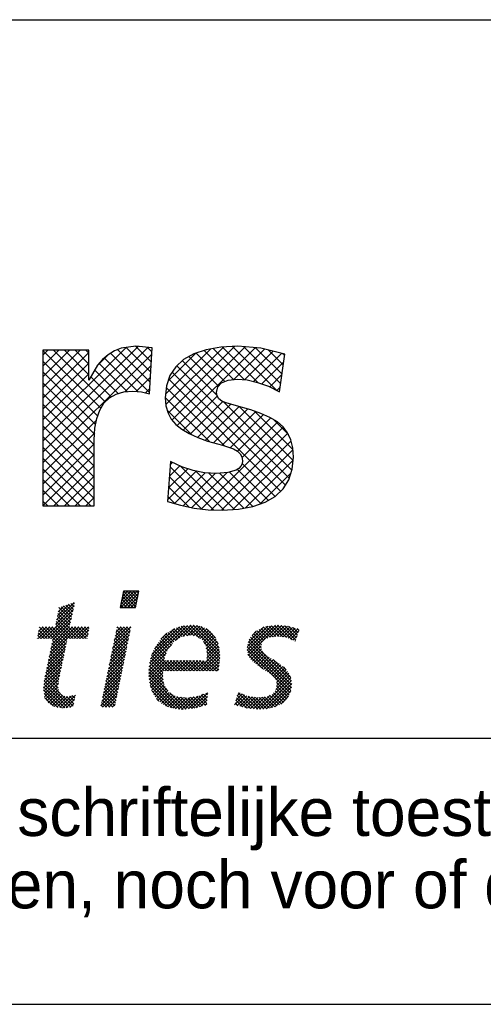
# Model space of a CAD drawing. Extents: x 0 to 118900, y 0 to 84100.
# Tile 18 of 24: x 105895 to 107636, y 0 to 3700. Entities that reach past the tile are written whole.
import ezdxf

# ---------------------------------------------------------------- set-up
doc = ezdxf.new("R2010")
doc.units = 0
doc.header["$LTSCALE"] = 100
doc.layers.get('0').update_dxf_attribs({"linetype": 'CONTINUOUS'})
for name, color, linetype in [('00KAD025', 2, 'CONTINUOUS'), ('00KAD070', 5, 'CONTINUOUS'), ('7', 7, 'CONTINUOUS'), ('BL$2----', 7, 'CONTINUOUS'), ('BL$4----', 7, 'CONTINUOUS')]:
    doc.layers.add(name, color=color, linetype=linetype)
doc.styles.add('BURO-018', font='BUROFONT.shx', dxfattribs={"height": 180})
doc.styles.add('BURO-025', font='BUROFONT.shx', dxfattribs={"height": 250})
doc.styles.add('BURO-035', font='BUROFONT.shx', dxfattribs={"height": 350})
doc.styles.add('BURO-050', font='BUROFONT.shx', dxfattribs={"height": 500})

# ---------------------------------------------------------------- blocks, each defined once
blk = doc.blocks.new('A0-HOR')
at = {"layer": '00KAD025', "linetype": 'CONTINUOUS'}
blk.add_line((0, 0), (1189, 0), dxfattribs=at)
at = {"layer": '00KAD070', "linetype": 'CONTINUOUS'}
blk.add_line((10, 10), (1179, 10), dxfattribs=at)
blk = doc.blocks.new('*X2')
at = {"color": 0}
for p, q in [((71.64, -45.1), (73.47, -43.27)), ((71.66, -45.53), (73.92, -43.27)), ((71.76, -44.54), (73.02, -43.27)), ((71.87, -43.98), (72.57, -43.27)), ((71.98, -43.41), (72.12, -43.27)), ((73.79, -45.05), (72.01, -43.27)), ((72.11, -45.53), (74.09, -43.55)), ((73.86, -44.68), (72.46, -43.27)), ((73.94, -44.3), (72.91, -43.27)), ((74.01, -43.93), (73.36, -43.27)), ((74.09, -43.56), (73.81, -43.27)), ((62.76, -47.25), (65.17, -44.84)), ((65.25, -45.04), (65.08, -44.87)), ((72.47, -45.53), (71.71, -44.77)), ((72.92, -45.53), (71.78, -44.39)), ((73.37, -45.53), (71.86, -44.02)), ((73.71, -45.42), (71.94, -43.65)), ((72.56, -45.53), (73.98, -44.11)), ((73.01, -45.53), (73.86, -44.68)), ((61.1, -49.8), (65.07, -45.84)), ((62.64, -47.82), (65.2, -45.26)), ((62.87, -46.69), (64.5, -45.06)), ((64.59, -47.98), (62.95, -46.33)), ((62.99, -46.12), (63.83, -45.28)), ((64.67, -47.61), (63.02, -45.96)), ((64.76, -47.24), (63.1, -45.59)), ((63.11, -45.55), (63.17, -45.49)), ((64.84, -46.88), (63.38, -45.42)), ((64.92, -46.51), (63.72, -45.31)), ((65, -46.14), (64.06, -45.2)), ((65.08, -45.78), (64.4, -45.09)), ((65.17, -45.41), (64.74, -44.98)), ((71.58, -45.53), (71.56, -45.52)), ((72.03, -45.53), (71.63, -45.14)), ((73.45, -45.53), (73.75, -45.24)), ((61.55, -49.8), (64.94, -46.41)), ((62, -49.8), (64.81, -46.99)), ((62.2, -50.05), (64.68, -47.57)), ((65.07, -49.8), (62.72, -47.45)), ((65.52, -49.8), (62.79, -47.08)), ((65.97, -49.8), (62.87, -46.71)), ((60.15, -49.41), (61.36, -48.2)), ((60.21, -49.8), (61.81, -48.2)), ((61.03, -49.8), (60.23, -49.01)), ((60.27, -48.84), (60.91, -48.2)), ((61.48, -49.8), (60.31, -48.64)), ((60.38, -48.28), (60.46, -48.2)), ((61.93, -49.8), (60.39, -48.26)), ((60.65, -49.8), (62.26, -48.2)), ((63.93, -51.36), (60.77, -48.2)), ((64.01, -50.99), (61.22, -48.2)), ((64.09, -50.62), (61.67, -48.2)), ((61.74, -52.31), (65.85, -48.2)), ((61.85, -51.75), (65.4, -48.2)), ((61.97, -51.18), (64.95, -48.2)), ((62.09, -50.62), (64.55, -48.15)), ((64.17, -50.25), (62.12, -48.2)), ((64.25, -49.88), (62.56, -48.19)), ((64.62, -49.8), (62.64, -47.82)), ((64.7, -49.8), (66.3, -48.2)), ((66.42, -49.8), (64.82, -48.2)), ((65.14, -49.8), (66.75, -48.2)), ((66.87, -49.8), (65.26, -48.2)), ((65.59, -49.8), (67.19, -48.2)), ((67.04, -49.53), (65.71, -48.2)), ((66.04, -49.8), (67.22, -48.62)), ((67.11, -49.15), (66.16, -48.2)), ((67.19, -48.78), (66.61, -48.2)), ((67.27, -48.41), (67.06, -48.2)), ((70.51, -51.17), (72.94, -48.74)), ((70.63, -50.61), (73.03, -48.2)), ((70.74, -50.04), (72.58, -48.2)), ((70.86, -49.48), (72.13, -48.2)), ((72.57, -50.57), (70.97, -48.96)), ((70.98, -48.91), (71.68, -48.2)), ((72.65, -50.2), (71.04, -48.59)), ((71.09, -48.34), (71.24, -48.2)), ((72.72, -49.82), (71.12, -48.22)), ((72.8, -49.45), (71.55, -48.2)), ((72.88, -49.08), (72, -48.2)), ((72.95, -48.7), (72.45, -48.2)), ((73.03, -48.33), (72.9, -48.2)), ((75.62, -53.24), (80.87, -48)), ((75.77, -52.64), (80.37, -48.05)), ((75.95, -52.02), (79.78, -48.18)), ((76.29, -51.22), (79.09, -48.43)), ((79.26, -50.07), (78.16, -48.97)), ((79.53, -49.89), (78.44, -48.8)), ((79.79, -49.71), (78.71, -48.63)), ((80.09, -49.55), (79, -48.46)), ((79.21, -50.11), (81.37, -47.95)), ((80.46, -49.48), (79.33, -48.35)), ((80.84, -49.41), (79.66, -48.23)), ((81.24, -49.36), (79.99, -48.11)), ((80.24, -49.53), (81.78, -47.98)), ((81.78, -49.45), (80.38, -48.05)), ((82.54, -49.76), (80.78, -48.01)), ((80.8, -49.42), (82.2, -48.02)), ((85.34, -52.11), (81.19, -47.97)), ((81.29, -49.37), (82.56, -48.11)), ((85.3, -51.62), (81.65, -47.97)), ((81.68, -49.43), (82.91, -48.21)), ((82.06, -49.5), (83.23, -48.33)), ((85.23, -51.1), (82.14, -48.01)), ((82.37, -49.64), (83.53, -48.48)), ((82.63, -49.83), (83.82, -48.64)), ((85.09, -50.52), (82.73, -48.16)), ((82.9, -50.01), (84.05, -48.86)), ((84.76, -49.73), (83.47, -48.45)), ((89.12, -51.42), (92.5, -48.04)), ((89.15, -50.94), (91.98, -48.11)), ((89.2, -51.79), (93.02, -47.97)), ((89.27, -50.37), (91.42, -48.22)), ((89.28, -52.16), (93.47, -47.97)), ((89.79, -49.41), (90.43, -48.77)), ((91.41, -50.1), (90.2, -48.89)), ((91.63, -49.88), (90.49, -48.73)), ((91.96, -49.75), (90.78, -48.57)), ((92.28, -49.62), (91.07, -48.41)), ((92.67, -49.57), (91.36, -48.25)), ((93.08, -49.53), (91.7, -48.15)), ((93.53, -49.52), (92.1, -48.1)), ((92.26, -49.63), (93.87, -48.01)), ((94.05, -49.6), (92.5, -48.04)), ((92.78, -49.56), (94.28, -48.05)), ((94.58, -49.68), (92.89, -47.99)), ((93.28, -49.51), (94.69, -48.09)), ((95.35, -50), (93.31, -47.96)), ((93.69, -49.55), (95.05, -48.18)), ((95.84, -50.04), (93.81, -48.01)), ((94.08, -49.6), (95.41, -48.28)), ((95.96, -49.71), (94.31, -48.06)), ((94.47, -49.66), (95.76, -48.37)), ((94.81, -49.77), (96.11, -48.47)), ((96.07, -49.37), (94.82, -48.12)), ((95.13, -49.91), (96.28, -48.75)), ((96.18, -49.04), (95.43, -48.28)), ((96.3, -48.7), (96.04, -48.45)), ((60.13, -49.8), (60.08, -49.75)), ((60.58, -49.8), (60.16, -49.38)), ((61.62, -52.88), (64.15, -50.35)), ((63.86, -51.73), (62.2, -50.07)), ((66.49, -49.8), (67.11, -49.19)), ((66.94, -49.8), (66.99, -49.75)), ((70.28, -52.3), (72.72, -49.87)), ((70.4, -51.74), (72.83, -49.3)), ((72.34, -51.69), (70.74, -50.08)), ((72.42, -51.32), (70.81, -49.71)), ((72.5, -50.94), (70.89, -49.34)), ((78.04, -51.55), (76.84, -50.35)), ((78.2, -51.26), (77.02, -50.08)), ((77.18, -49.89), (77.99, -49.08)), ((78.4, -51.01), (77.23, -49.84)), ((78.59, -50.75), (77.45, -49.61)), ((78.79, -50.5), (77.67, -49.38)), ((78.99, -50.26), (77.89, -49.16)), ((83.08, -50.28), (84.29, -49.07)), ((85.33, -52.55), (83.11, -50.33)), ((83.24, -50.57), (84.48, -49.33)), ((83.39, -50.86), (84.66, -49.59)), ((83.47, -51.24), (84.82, -49.88)), ((83.53, -51.63), (84.96, -50.19)), ((95.27, -56.21), (89.3, -50.24)), ((95.25, -55.73), (89.4, -49.89)), ((91.07, -51.11), (89.6, -49.64)), ((91.09, -50.68), (89.8, -49.39)), ((91.18, -50.32), (90, -49.14)), ((95.44, -50.04), (96.05, -49.43)), ((95.76, -50.17), (95.82, -50.11)), ((61.39, -54.01), (63.91, -51.49)), ((61.5, -53.44), (64.03, -50.92)), ((63.54, -53.22), (61.89, -51.56)), ((63.62, -52.85), (61.97, -51.19)), ((63.7, -52.47), (62.04, -50.82)), ((63.78, -52.1), (62.12, -50.45)), ((69.93, -54), (72.37, -51.56)), ((70.05, -53.43), (72.49, -50.99)), ((70.16, -52.87), (72.6, -50.43)), ((72.04, -53.18), (70.43, -51.57)), ((72.12, -52.81), (70.51, -51.2)), ((72.19, -52.44), (70.58, -50.83)), ((72.27, -52.06), (70.66, -50.45)), ((75.56, -53.75), (78.68, -50.64)), ((79, -54.3), (76.18, -51.49)), ((77.67, -52.53), (76.32, -51.17)), ((77.8, -52.2), (76.48, -50.88)), ((77.92, -51.88), (76.66, -50.61)), ((82.2, -54.3), (85.26, -51.24)), ((82.65, -54.3), (85.3, -51.65)), ((85.29, -52.96), (83.45, -51.12)), ((85.24, -53.36), (83.53, -51.65)), ((83.56, -52.49), (85.17, -50.88)), ((83.58, -52.02), (85.09, -50.51)), ((95.07, -57.35), (89.12, -51.4)), ((95.17, -57), (89.14, -50.97)), ((95.23, -56.62), (89.22, -50.61)), ((89.46, -52.43), (91.05, -50.84)), ((89.63, -52.7), (91.11, -51.22)), ((89.84, -52.95), (91.24, -51.55)), ((61.15, -55.14), (63.67, -52.63)), ((61.27, -54.57), (63.79, -52.06)), ((63.23, -54.7), (61.58, -53.05)), ((63.31, -54.33), (61.66, -52.68)), ((63.39, -53.96), (61.74, -52.31)), ((63.47, -53.59), (61.81, -51.94)), ((69.7, -55.13), (72.14, -52.68)), ((69.82, -54.56), (72.26, -52.12)), ((71.74, -54.68), (70.12, -53.06)), ((71.81, -54.3), (70.2, -52.69)), ((71.89, -53.93), (70.28, -52.32)), ((71.97, -53.56), (70.35, -51.94)), ((75.5, -54.72), (77.67, -52.55)), ((75.53, -54.24), (77.94, -51.82)), ((75.53, -55.13), (77.81, -52.85)), ((75.57, -55.54), (78.26, -52.86)), ((75.63, -55.94), (78.7, -52.86)), ((77.44, -54.54), (75.73, -52.83)), ((77.65, -54.3), (75.82, -52.47)), ((78.1, -54.3), (75.91, -52.11)), ((78.55, -54.3), (76.05, -51.8)), ((77.71, -54.3), (79.15, -52.86)), ((79.45, -54.3), (78, -52.85)), ((78.16, -54.3), (79.6, -52.86)), ((79.89, -54.3), (78.45, -52.86)), ((78.61, -54.3), (80.04, -52.86)), ((80.34, -54.3), (78.9, -52.86)), ((79.06, -54.3), (80.49, -52.86)), ((80.79, -54.3), (79.35, -52.86)), ((79.5, -54.3), (80.94, -52.87)), ((81.24, -54.3), (79.8, -52.86)), ((79.95, -54.3), (81.39, -52.87)), ((81.69, -54.3), (80.25, -52.86)), ((80.4, -54.3), (81.83, -52.87)), ((82.14, -54.3), (80.7, -52.87)), ((80.85, -54.3), (82.28, -52.87)), ((82.59, -54.3), (81.16, -52.87)), ((81.3, -54.3), (82.73, -52.87)), ((83.04, -54.3), (81.61, -52.87)), ((81.75, -54.3), (83.17, -52.88)), ((83.49, -54.3), (82.06, -52.87)), ((83.94, -54.3), (82.51, -52.87)), ((84.38, -54.3), (82.96, -52.88)), ((83.1, -54.3), (85.33, -52.07)), ((84.83, -54.3), (83.41, -52.88)), ((83.55, -54.3), (85.33, -52.52)), ((85.16, -54.18), (83.55, -52.57)), ((85.2, -53.77), (83.59, -52.16)), ((83.99, -54.3), (85.28, -53.02)), ((91.3, -54.03), (89.23, -51.96)), ((90.09, -53.14), (91.44, -51.79)), ((90.34, -53.34), (91.65, -52.03)), ((90.6, -53.53), (91.9, -52.23)), ((90.86, -53.72), (92.18, -52.41)), ((91.12, -53.91), (92.45, -52.58)), ((91.39, -54.09), (92.72, -52.76)), ((91.66, -54.27), (93, -52.93)), ((91.94, -54.43), (93.27, -53.1)), ((95.17, -55.21), (92.71, -52.74)), ((60.95, -56.69), (63.31, -54.33)), ((61, -56.19), (63.43, -53.76)), ((61.05, -55.69), (63.55, -53.19)), ((63.03, -55.84), (61.35, -54.17)), ((63.08, -55.45), (61.43, -53.8)), ((63.15, -55.07), (61.51, -53.43)), ((69.35, -56.82), (71.8, -54.37)), ((69.47, -56.26), (71.91, -53.81)), ((69.58, -55.69), (72.03, -53.25)), ((71.51, -55.8), (69.89, -54.18)), ((71.59, -55.42), (69.97, -53.81)), ((71.66, -55.05), (70.05, -53.43)), ((78.15, -57.04), (75.51, -54.41)), ((77.6, -56.05), (75.54, -53.99)), ((77.52, -55.52), (75.58, -53.58)), ((77.44, -54.99), (75.64, -53.19)), ((84.44, -54.3), (85.23, -53.52)), ((84.89, -54.3), (85.18, -54.02)), ((92.23, -54.6), (93.55, -53.28)), ((92.47, -54.81), (93.8, -53.47)), ((92.71, -55.01), (94.06, -53.67)), ((92.91, -55.26), (94.31, -53.86)), ((93.1, -55.53), (94.51, -54.11)), ((93.19, -55.88), (94.72, -54.36)), ((94.49, -54.08), (94.15, -53.73)), ((60.98, -57.11), (63.19, -54.9)), ((61.04, -57.5), (63.08, -55.46)), ((64.71, -59.32), (61.05, -55.66)), ((63.29, -57.45), (61.12, -55.29)), ((62.97, -56.69), (61.2, -54.91)), ((62.98, -56.24), (61.28, -54.54)), ((69.12, -57.95), (71.57, -55.5)), ((69.23, -57.39), (71.68, -54.94)), ((71.21, -57.29), (69.59, -55.67)), ((71.28, -56.91), (69.66, -55.3)), ((71.36, -56.54), (69.74, -54.92)), ((71.43, -56.17), (69.82, -54.55)), ((80.28, -59.63), (75.51, -54.86)), ((79.8, -59.6), (75.55, -55.35)), ((79.31, -59.55), (75.61, -55.85)), ((75.71, -56.3), (77.44, -54.57)), ((75.79, -56.66), (77.45, -55.01)), ((75.91, -56.99), (77.5, -55.4)), ((76.06, -57.3), (77.56, -55.79)), ((90.81, -59.61), (95.18, -55.24)), ((91.3, -59.57), (95.23, -55.63)), ((93.09, -56.88), (95.04, -54.93)), ((93.22, -56.3), (94.9, -54.62)), ((63.46, -59.42), (60.94, -56.9)), ((63.92, -59.43), (60.97, -56.48)), ((64.32, -59.38), (61.01, -56.07)), ((61.1, -57.89), (63.01, -55.98)), ((61.25, -58.19), (62.94, -56.5)), ((61.42, -58.46), (63.01, -56.88)), ((61.6, -58.73), (63.13, -57.21)), ((68.89, -59.08), (71.34, -56.63)), ((69, -58.52), (71.46, -56.06)), ((69.09, -59.33), (71.23, -57.19)), ((70.9, -58.78), (69.28, -57.16)), ((70.98, -58.41), (69.36, -56.79)), ((71.06, -58.03), (69.43, -56.41)), ((71.13, -57.66), (69.51, -56.04)), ((78.74, -59.43), (75.74, -56.43)), ((78.09, -59.23), (75.97, -57.11)), ((76.2, -57.61), (77.62, -56.19)), ((76.38, -57.88), (77.78, -56.47)), ((76.57, -58.14), (77.96, -56.75)), ((76.77, -58.39), (78.13, -57.02)), ((91.78, -59.54), (95.28, -56.03)), ((92.33, -59.43), (95.24, -56.52)), ((92.95, -59.27), (95.15, -57.07)), ((94.37, -58.45), (92.98, -57.06)), ((94.59, -58.22), (93.12, -56.75)), ((94.77, -57.95), (93.2, -56.38)), ((94.94, -57.67), (93.21, -55.94)), ((62.94, -59.34), (61.03, -57.43)), ((62.32, -59.17), (61.11, -57.96)), ((61.86, -58.92), (63.31, -57.48)), ((62.15, -59.08), (63.57, -57.67)), ((62.44, -59.24), (63.89, -57.79)), ((62.81, -59.33), (64.28, -57.85)), ((63.2, -59.38), (64.82, -57.76)), ((65.04, -59.2), (63.38, -57.54)), ((63.59, -59.44), (65.37, -57.66)), ((64.07, -59.41), (65.25, -58.23)), ((65.12, -58.83), (64.13, -57.84)), ((65.2, -58.46), (64.54, -57.81)), ((65.28, -58.09), (64.92, -57.74)), ((65.36, -57.73), (65.28, -57.65)), ((70.11, -59.33), (69.05, -58.28)), ((70.56, -59.33), (69.13, -57.9)), ((70.83, -59.15), (69.21, -57.53)), ((69.53, -59.33), (71.11, -57.75)), ((69.98, -59.33), (71, -58.32)), ((76.91, -58.5), (76.62, -58.21)), ((77.02, -58.59), (78.34, -57.27)), ((77.26, -58.79), (78.62, -57.44)), ((77.54, -58.96), (78.9, -57.6)), ((77.84, -59.11), (79.18, -57.77)), ((78.14, -59.26), (79.53, -57.87)), ((80.69, -59.59), (78.42, -57.32)), ((78.49, -59.36), (79.92, -57.93)), ((78.84, -59.46), (80.31, -57.98)), ((79.2, -59.54), (80.71, -58.03)), ((81.09, -59.54), (79.4, -57.85)), ((79.61, -59.58), (81.23, -57.96)), ((81.5, -59.5), (79.93, -57.93)), ((80.02, -59.62), (81.75, -57.89)), ((81.9, -59.44), (80.45, -58)), ((80.48, -59.61), (82.29, -57.8)), ((82.25, -59.35), (80.91, -58.01)), ((80.99, -59.55), (83.02, -57.52)), ((82.6, -59.25), (81.3, -57.95)), ((81.49, -59.5), (83.67, -57.32)), ((82.95, -59.15), (81.7, -57.9)), ((82.03, -59.41), (83.62, -57.82)), ((83.3, -59.06), (82.09, -57.85)), ((83.52, -58.82), (82.44, -57.74)), ((82.65, -59.24), (83.57, -58.32)), ((83.56, -58.41), (82.76, -57.62)), ((83.6, -58.01), (83.09, -57.5)), ((83.64, -57.6), (83.42, -57.37)), ((87.39, -58.99), (88.76, -57.62)), ((87.54, -58.39), (88.45, -57.48)), ((88.48, -59.29), (87.55, -58.36)), ((89.08, -59.44), (87.65, -58.02)), ((87.74, -57.74), (88.13, -57.35)), ((87.74, -59.08), (89.08, -57.75)), ((89.58, -59.49), (87.76, -57.68)), ((90.08, -59.54), (87.87, -57.33)), ((88.09, -59.18), (89.44, -57.84)), ((88.44, -59.28), (89.83, -57.89)), ((90.58, -59.59), (88.48, -57.5)), ((88.79, -59.38), (90.23, -57.95)), ((89.17, -59.45), (90.62, -58)), ((91.02, -59.59), (89.24, -57.81)), ((89.58, -59.49), (91.11, -57.96)), ((91.44, -59.56), (89.76, -57.88)), ((89.99, -59.53), (91.62, -57.9)), ((91.85, -59.53), (90.28, -57.96)), ((90.39, -59.58), (92.32, -57.65)), ((92.23, -59.45), (90.78, -58)), ((92.61, -59.38), (91.18, -57.95)), ((92.95, -59.27), (91.58, -57.91)), ((93.27, -59.14), (91.95, -57.82)), ((93.58, -59.01), (92.25, -57.68)), ((93.86, -58.84), (92.56, -57.54)), ((94.14, -58.67), (92.78, -57.31)), ((93.77, -58.9), (94.86, -57.8)), ((64.59, -59.34), (65.13, -58.8)), ((69.21, -59.33), (68.9, -59.02)), ((69.66, -59.33), (68.98, -58.65)), ((70.43, -59.33), (70.88, -58.88)), ((83.27, -59.06), (83.52, -58.82)), ((87.85, -59.11), (87.44, -58.71))]:
    blk.add_line(p, q, dxfattribs=at)
blk = doc.blocks.new('KUIJPERSKLEUR')
at = {"color": 1}
blk.add_line((-185, 37), (-10, 37), dxfattribs=at)
at = {"color": 170}
for p, q in [((-129.174, 21.156), (-125.606, 24.725)), ((-129.174, 20.752), (-125.241, 24.685)), ((-129.174, 21.56), (-126.053, 24.681)), ((-129.174, 23.177), (-127.775, 24.576)), ((-129.174, 23.581), (-128.179, 24.576)), ((-129.174, 23.985), (-128.583, 24.576)), ((-129.174, 24.389), (-128.987, 24.576)), ((-127.004, 22.399), (-129.174, 24.569)), ((-129.174, 22.772), (-127.452, 24.494)), ((-129.174, 20.348), (-125.089, 24.433)), ((-126.837, 22.636), (-128.777, 24.576)), ((-127.452, 23.655), (-128.372, 24.576)), ((-127.452, 24.06), (-127.968, 24.576)), ((-127.452, 24.464), (-127.564, 24.576)), ((-125.176, 22.996), (-126.643, 24.463)), ((-125.153, 23.377), (-126.377, 24.601)), ((-125.13, 23.758), (-126.053, 24.681)), ((-125.107, 24.139), (-125.699, 24.731)), ((-125.084, 24.52), (-125.25, 24.686)), ((-124.568, 22.934), (-122.875, 24.626)), ((-124.562, 22.536), (-122.397, 24.7)), ((-124.477, 22.216), (-121.967, 24.726)), ((-124.471, 23.435), (-123.437, 24.469)), ((-124.332, 21.957), (-121.581, 24.708)), ((-124.137, 21.748), (-121.211, 24.674)), ((-122.352, 23.405), (-123.421, 24.474)), ((-122.019, 23.476), (-123.116, 24.573)), ((-121.609, 23.47), (-122.782, 24.643)), ((-121.102, 23.367), (-122.433, 24.698)), ((-120.409, 23.078), (-122.052, 24.721)), ((-122.003, 23.477), (-120.86, 24.621)), ((-120.247, 23.32), (-121.64, 24.713)), ((-121.607, 23.47), (-120.536, 24.541)), ((-121.266, 23.407), (-120.212, 24.46)), ((-120.199, 23.677), (-121.195, 24.673)), ((-120.152, 24.033), (-120.7, 24.581)), ((-120.104, 24.389), (-120.162, 24.448)), ((-127.123, 22.114), (-129.174, 24.165)), ((-129.174, 22.368), (-127.452, 24.09)), ((-127.118, 24.02), (-126.732, 24.406)), ((-126.015, 23.027), (-127.068, 24.079)), ((-125.613, 23.029), (-126.872, 24.288)), ((-122.645, 22.889), (-123.942, 24.187)), ((-122.584, 23.232), (-123.694, 24.342)), ((-120.954, 23.315), (-120.138, 24.13)), ((-127.198, 21.785), (-129.174, 23.761)), ((-129.174, 21.964), (-127.452, 23.686)), ((-126.349, 22.956), (-127.229, 23.836)), ((-126.097, 23.02), (-125.115, 24.003)), ((-120.072, 19.508), (-124.323, 23.76)), ((-119.928, 19.769), (-124.154, 23.994)), ((-127.237, 21.419), (-129.174, 23.357)), ((-126.62, 22.823), (-127.378, 23.582)), ((-125.68, 23.034), (-125.141, 23.572)), ((-120.25, 19.283), (-124.454, 23.486)), ((-120.661, 23.204), (-120.201, 23.663)), ((-127.249, 21.028), (-129.174, 22.953)), ((-125.331, 22.979), (-125.167, 23.142)), ((-122.362, 20.99), (-124.54, 23.168)), ((-120.391, 23.069), (-120.264, 23.196)), ((-122.911, 21.135), (-124.582, 22.806)), ((-123.905, 21.576), (-122.632, 22.849)), ((-123.649, 21.428), (-122.421, 22.656)), ((-119.829, 20.073), (-122.405, 22.649)), ((-127.249, 20.624), (-129.174, 22.549)), ((-123.572, 21.392), (-124.512, 22.332)), ((-123.374, 21.299), (-122.121, 22.552)), ((-123.08, 21.188), (-121.809, 22.46)), ((-122.766, 21.099), (-121.494, 22.37)), ((-122.443, 21.017), (-121.188, 22.273)), ((-119.784, 20.432), (-121.812, 22.46)), ((-119.792, 20.845), (-121.237, 22.289)), ((-127.249, 20.219), (-129.174, 22.145)), ((-129.174, 19.944), (-127.169, 21.949)), ((-122.143, 20.913), (-120.894, 22.163)), ((-121.867, 20.785), (-120.619, 22.033)), ((-121.7, 20.548), (-120.368, 21.88)), ((-119.958, 21.415), (-120.511, 21.968)), ((-127.249, 19.815), (-129.174, 21.741)), ((-129.174, 19.54), (-127.233, 21.481)), ((-123.228, 18.616), (-120.15, 21.694)), ((-122.86, 18.58), (-119.979, 21.461)), ((-127.249, 19.411), (-129.174, 21.336)), ((-122.47, 18.565), (-119.859, 21.176)), ((-129.174, 19.135), (-127.249, 21.061)), ((-127.249, 19.007), (-129.174, 20.932)), ((-122.041, 18.59), (-119.792, 20.84)), ((-129.174, 18.731), (-127.249, 20.656)), ((-127.374, 18.728), (-129.174, 20.528)), ((-124.39, 20.283), (-124.312, 20.36)), ((-121.574, 18.653), (-119.783, 20.445)), ((-127.778, 18.728), (-129.174, 20.124)), ((-128.773, 18.728), (-127.249, 20.252)), ((-124.499, 18.961), (-123.425, 20.036)), ((-124.463, 19.402), (-123.738, 20.126)), ((-124.426, 19.842), (-124.034, 20.234)), ((-122.777, 18.577), (-124.397, 20.196)), ((-122.366, 18.569), (-124.029, 20.232)), ((-121.986, 18.594), (-123.429, 20.036)), ((-120.994, 18.814), (-122.176, 19.996)), ((-120.715, 18.939), (-121.876, 20.1)), ((-120.46, 19.088), (-121.695, 20.323)), ((-128.182, 18.728), (-129.174, 19.72)), ((-128.369, 18.728), (-127.249, 19.848)), ((-123.22, 18.615), (-124.428, 19.823)), ((-124.238, 18.818), (-123.085, 19.971)), ((-123.916, 18.736), (-122.704, 19.948)), ((-123.581, 18.667), (-122.272, 19.976)), ((-121.63, 18.642), (-122.952, 19.963)), ((-121.292, 18.708), (-122.54, 19.956)), ((-121.018, 18.806), (-119.867, 19.956)), ((-128.586, 18.728), (-129.174, 19.316)), ((-127.965, 18.728), (-127.249, 19.444)), ((-123.7, 18.691), (-124.459, 19.45)), ((-128.99, 18.728), (-129.174, 18.912)), ((-127.561, 18.728), (-127.249, 19.04)), ((-124.229, 18.815), (-124.49, 19.077))]:
    blk.add_line(p, q, dxfattribs=at)
at = {"layer": '7', "color": 170, "linetype": 'CONTINUOUS'}
for p, q in [((-129.174, 24.576), (-129.174, 18.728)), ((-127.452, 24.576), (-129.174, 24.576)), ((-127.452, 23.456), (-127.452, 24.576)), ((-126.489, 24.556), (-126.725, 24.412)), ((-126.241, 24.654), (-126.489, 24.556)), ((-125.684, 24.733), (-126.241, 24.654)), ((-125.075, 24.668), (-125.684, 24.733)), ((-125.18, 22.939), (-125.075, 24.668)), ((-123.51, 24.445), (-123.896, 24.229)), ((-123.045, 24.596), (-123.51, 24.445)), ((-122.495, 24.694), (-123.045, 24.596)), ((-121.859, 24.733), (-122.495, 24.694)), ((-120.995, 24.654), (-121.859, 24.733)), ((-120.098, 24.432), (-120.995, 24.654)), ((-120.288, 23.017), (-120.098, 24.432)), ((-126.935, 24.235), (-127.125, 24.013)), ((-126.725, 24.412), (-126.935, 24.235)), ((-123.896, 24.229), (-124.191, 23.96)), ((-127.125, 24.013), (-127.452, 23.456)), ((-124.191, 23.96), (-124.407, 23.633)), ((-124.407, 23.633), (-124.531, 23.247)), ((-122.613, 23.201), (-122.469, 23.358)), ((-122.469, 23.358), (-122.226, 23.456)), ((-122.226, 23.456), (-121.886, 23.489)), ((-121.886, 23.489), (-121.506, 23.463)), ((-121.506, 23.463), (-121.113, 23.371)), ((-121.113, 23.371), (-120.707, 23.227)), ((-126.431, 22.932), (-126.136, 23.017)), ((-126.136, 23.017), (-125.802, 23.044)), ((-125.802, 23.044), (-125.474, 23.017)), ((-125.474, 23.017), (-125.18, 22.939)), ((-124.531, 23.247), (-124.584, 22.795)), ((-122.665, 22.985), (-122.613, 23.201)), ((-122.639, 22.86), (-122.665, 22.985)), ((-120.707, 23.227), (-120.288, 23.017)), ((-127.046, 22.33), (-126.889, 22.585)), ((-126.889, 22.585), (-126.679, 22.788)), ((-126.679, 22.788), (-126.431, 22.932)), ((-124.584, 22.795), (-124.557, 22.487)), ((-122.573, 22.749), (-122.639, 22.86)), ((-122.456, 22.67), (-122.573, 22.749)), ((-122.298, 22.605), (-122.456, 22.67)), ((-121.905, 22.487), (-122.298, 22.605)), ((-127.157, 22.015), (-127.046, 22.33)), ((-124.557, 22.487), (-124.479, 22.218)), ((-124.479, 22.218), (-124.355, 21.983)), ((-121.375, 22.336), (-121.905, 22.487)), ((-120.989, 22.205), (-121.375, 22.336)), ((-120.655, 22.055), (-120.989, 22.205)), ((-127.223, 21.649), (-127.157, 22.015)), ((-124.355, 21.983), (-124.184, 21.786)), ((-120.373, 21.884), (-120.655, 22.055)), ((-120.15, 21.695), (-120.373, 21.884)), ((-127.249, 21.216), (-127.223, 21.649)), ((-124.184, 21.786), (-123.962, 21.61)), ((-123.962, 21.61), (-123.687, 21.446)), ((-119.987, 21.479), (-120.15, 21.695)), ((-119.869, 21.216), (-119.987, 21.479)), ((-127.249, 18.728), (-127.249, 21.216)), ((-123.687, 21.446), (-123.366, 21.295)), ((-123.366, 21.295), (-122.999, 21.157)), ((-122.999, 21.157), (-122.429, 21.013)), ((-119.797, 20.909), (-119.869, 21.216)), ((-122.429, 21.013), (-122.017, 20.869)), ((-122.017, 20.869), (-121.873, 20.791)), ((-121.873, 20.791), (-121.768, 20.686)), ((-119.771, 20.562), (-119.797, 20.909)), ((-124.381, 20.392), (-124.505, 18.892)), ((-123.962, 20.202), (-124.381, 20.392)), ((-121.768, 20.686), (-121.703, 20.568)), ((-121.703, 20.568), (-121.683, 20.424)), ((-121.683, 20.424), (-121.696, 20.313)), ((-119.817, 20.11), (-119.771, 20.562)), ((-123.536, 20.058), (-123.962, 20.202)), ((-123.104, 19.972), (-123.536, 20.058)), ((-121.925, 20.07), (-122.233, 19.979)), ((-121.814, 20.136), (-121.925, 20.07)), ((-121.742, 20.221), (-121.814, 20.136)), ((-121.696, 20.313), (-121.742, 20.221)), ((-119.947, 19.71), (-119.817, 20.11)), ((-122.665, 19.946), (-123.104, 19.972)), ((-122.233, 19.979), (-122.665, 19.946)), ((-120.157, 19.37), (-119.947, 19.71)), ((-120.458, 19.088), (-120.157, 19.37)), ((-124.505, 18.892), (-124.008, 18.754)), ((-121.29, 18.708), (-120.831, 18.872)), ((-120.831, 18.872), (-120.458, 19.088)), ((-129.174, 18.728), (-127.249, 18.728)), ((-124.008, 18.754), (-123.497, 18.649)), ((-123.497, 18.649), (-122.973, 18.584)), ((-122.973, 18.584), (-122.442, 18.564)), ((-122.442, 18.564), (-121.827, 18.604)), ((-121.827, 18.604), (-121.29, 18.708))]:
    blk.add_line(p, q, dxfattribs=at)
blk.add_lwpolyline([(-125.697, 14.908), (-125.573, 15.522), (-126.152, 15.522), (-126.276, 14.908), (-125.697, 14.908)], dxfattribs=at)
at = {"color": 170, "xscale": 0.271494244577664, "yscale": 0.271494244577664, "zscale": 0.271494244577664}
blk.add_blockref('*X2', (-145.703, 27.27), dxfattribs=at)
at = {"color": 1, "style": 'BURO-018'}
for s, p in [('Deze tekening blijft eigendom en mag zonder onze schriftelijke toestemming niet', (-185, 6.326)), ('gekopieerd of aan derden ter inzage worden gegeven, noch voor of door derden worden gebruikt', (-185, 3.607))]:
    blk.add_text(s, height=1.8, dxfattribs=at).set_placement(p)
at = {"color": 150, "style": 'BURO-025'}
for tag, p in [('TKSCHAAL', (-167, 67)), ('TKBLADNR', (-124, 67)), ('TKDATCREAT', (-81, 67)), ('TKDATA', (-30, 67)), ('TKINIT', (-30, 58)), ('PRPRLEID', (-30, 49)), ('PRGRLEID', (-30, 40))]:
    blk.add_attdef(tag, p, '', height=2.5, dxfattribs=at)
at = {"color": 3, "style": 'BURO-035'}
for tag, p in [('PROMSCHR', (-177, 55)), ('TK1OMSCHR', (-177, 42))]:
    blk.add_attdef(tag, p, '', height=3.5, dxfattribs=at)
at = {"color": 1, "style": 'BURO-025'}
blk.add_attdef('TKFILE', (-4, 40), '', height=2.5, rotation=90, dxfattribs=at)
blk.add_attdef('PRNAAM', (-30, 31.5), '', height=2.5, dxfattribs=at)
at = {"color": 4, "style": 'BURO-050'}
blk.add_attdef('TKTEKNR', (-48, 19), '', height=5, dxfattribs=at)

msp = doc.modelspace()

# ---------------------------------------------------------------- block references
at = {"layer": 'BL$2----', "xscale": 100, "yscale": 100, "zscale": 100}
msp.add_blockref('A0-HOR', (0, 0), dxfattribs=at)
at = {"layer": 'BL$4----', "xscale": 100, "yscale": 100, "zscale": 100}
msp.add_blockref('KUIJPERSKLEUR', (118900, 0), dxfattribs=at)

doc.saveas('drawing.dxf')
